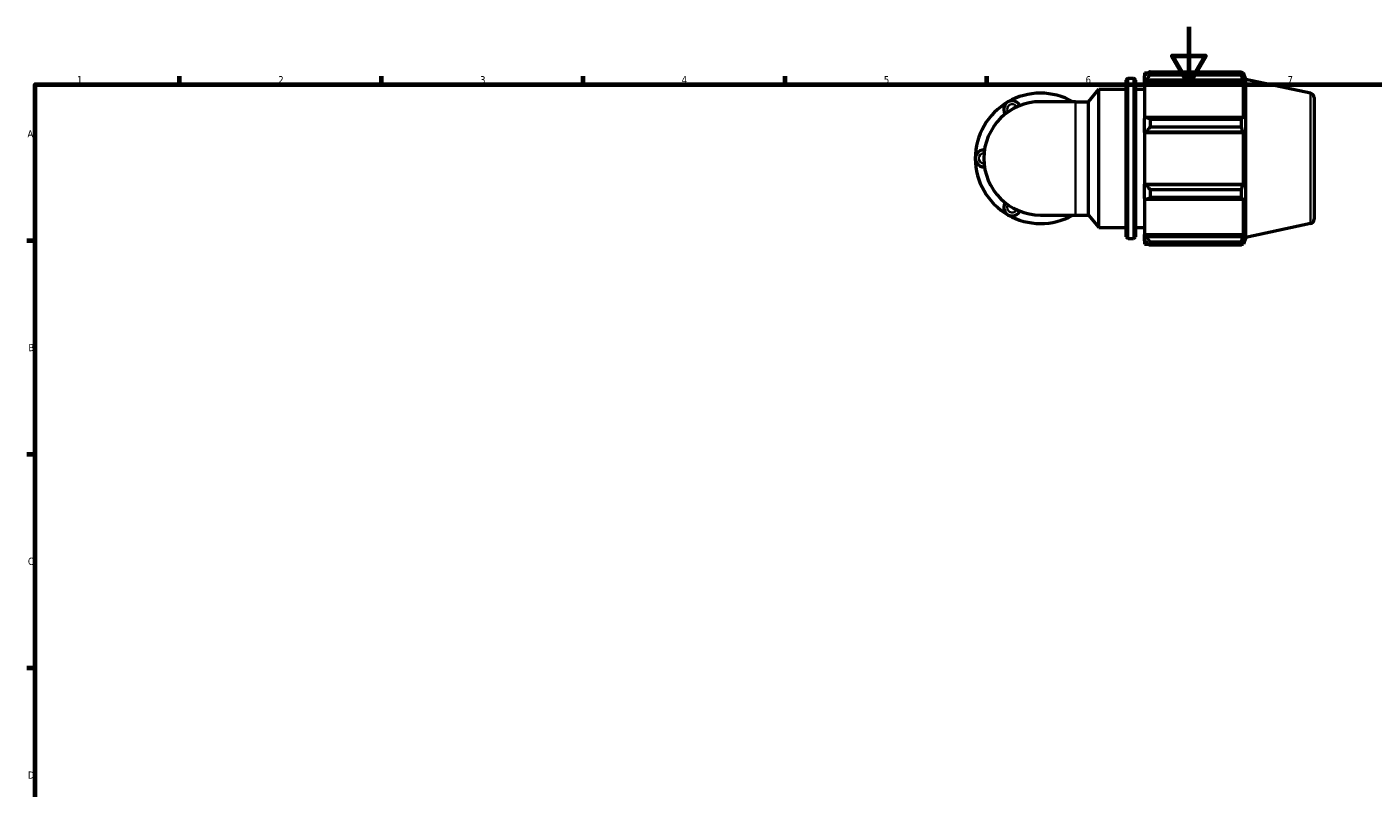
# Model space of a CAD drawing. Header units: millimetres. Extents: x 0 to 931, y 0 to 899.
# Tile 2 of 5: x 17 to 484, y 330 to 594. Entities that reach past the tile are written whole.
import ezdxf

# ---------------------------------------------------------------- set-up
doc = ezdxf.new("R2010")
doc.units = ezdxf.units.MM
for name, color, linetype, lineweight in [('Border (ISO)', 7, 'Continuous', 70), ('Visible (ISO)', 7, 'Continuous', 50), ('Visible Narrow (ISO)', 7, 'Continuous', 35)]:
    doc.layers.add(name, color=color, linetype=linetype, lineweight=lineweight)
doc.styles.add('Note Text (ISO)', font='tahoma.ttf')

# ---------------------------------------------------------------- blocks, each defined once
blk = doc.blocks.new('Borders Default Border')
at = {"layer": 'Border (ISO)'}
for p, q in [((70.08, 574), (70.08, 576.9)), ((140.17, 574), (140.17, 576.9)), ((210.25, 574), (210.25, 576.9)), ((280.33, 574), (280.33, 576.9)), ((350.42, 574), (350.42, 576.9)), ((20, 519.75), (17.1, 519.75)), ((20, 445.5), (17.1, 445.5)), ((20, 371.25), (17.1, 371.25))]:
    blk.add_line(p, q, dxfattribs=at)
at = {"layer": 'Border (ISO)', "flags": 128}
for points in [[(420.5, 594), (420.5, 574), (414.73, 584), (426.27, 584), (420.5, 574)], [(20, 20), (20, 574), (821, 574), (821, 20), (20, 20)]]:
    blk.add_lwpolyline(points, dxfattribs=at)
at = {"layer": 'Border (ISO)', "color": 232, "true_color": 0xca0064, "char_height": 2.5, "attachment_point": 7, "style": 'Note Text (ISO)'}
for s, insert in [('1', (34.48, 574.4)), ('2', (104.37, 574.4)), ('3', (174.43, 574.35)), ('4', (244.42, 574.4)), ('5', (314.64, 574.35)), ('6', (384.66, 574.35)), ('7', (454.77, 574.4)), ('A', (17.29, 555.62)), ('B', (17.59, 481.37)), ('C', (17.43, 407.08)), ('D', (17.43, 332.88))]:
    blk.add_mtext(s, dxfattribs=dict(at, insert=insert))

msp = doc.modelspace()

# ---------------------------------------------------------------- linework, layer by layer
at = {"layer": 'Visible (ISO)'}
for p, q in [((398.794, 521.141), (398.794, 575.541)), ((399.434, 576.181), (401.321, 576.181)), ((401.961, 575.541), (401.961, 521.141)), ((405.128, 578.101), (405.128, 577.028)), ((405.128, 578.101), (406.49, 578.101)), ((405.768, 577.639), (405.128, 577.028)), ((405.128, 575.022), (405.128, 577.028)), ((405.128, 575.022), (405.768, 575.59)), ((405.128, 574.738), (405.128, 575.022)), ((405.768, 575.59), (439.215, 575.59)), ((407.048, 578.45), (407.048, 577.293)), ((407.048, 578.45), (438.799, 578.45)), ((438.799, 577.293), (407.048, 577.293)), ((438.799, 577.293), (438.799, 578.45)), ((438.98, 578.101), (439.527, 578.101)), ((439.527, 576.723), (439.215, 577.639)), ((439.215, 575.59), (439.527, 574.738)), ((439.527, 576.723), (439.527, 578.101)), ((440.278, 575.789), (439.527, 578.101)), ((440.278, 520.892), (440.278, 575.789)), ((462.76, 571.01), (440.278, 575.789)), ((385.677, 568.03), (389.294, 572.341)), ((389.294, 524.341), (389.294, 572.341)), ((389.294, 572.341), (398.794, 572.341)), ((401.961, 572.341), (405.128, 572.341)), ((405.128, 574.738), (405.128, 562.23)), ((405.128, 574.738), (439.527, 574.738)), ((439.527, 562.082), (439.527, 574.738)), ((381.144, 568.03), (369.028, 568.03)), ((381.144, 568.03), (385.677, 568.03)), ((385.677, 528.651), (385.677, 568.03)), ((464.028, 569.445), (464.028, 527.236)), ((405.768, 562.526), (405.128, 562.23)), ((405.128, 557.386), (405.128, 562.23)), ((439.215, 562.526), (405.768, 562.526)), ((407.048, 561.97), (407.048, 559.176)), ((407.048, 561.97), (438.799, 561.97)), ((438.799, 559.176), (438.799, 561.97)), ((439.527, 562.082), (439.215, 562.526)), ((405.128, 557.386), (405.768, 557.578)), ((405.128, 557.29), (405.128, 557.386)), ((405.128, 557.29), (405.128, 539.392)), ((405.128, 557.29), (439.527, 557.29)), ((405.768, 557.578), (439.215, 557.578)), ((438.799, 559.176), (407.048, 559.176)), ((439.215, 557.578), (439.527, 557.29)), ((439.527, 539.392), (439.527, 557.29)), ((405.128, 539.295), (405.128, 539.392)), ((405.128, 539.392), (439.527, 539.392)), ((405.128, 534.451), (405.128, 539.295)), ((405.768, 539.103), (405.128, 539.295)), ((439.215, 539.103), (405.768, 539.103)), ((407.048, 537.505), (407.048, 534.712)), ((407.048, 537.505), (438.799, 537.505)), ((438.799, 534.712), (438.799, 537.505)), ((439.527, 539.392), (439.215, 539.103)), ((405.128, 534.451), (405.768, 534.156)), ((405.128, 534.451), (405.128, 521.943)), ((405.768, 534.156), (439.215, 534.156)), ((438.799, 534.712), (407.048, 534.712)), ((439.215, 534.156), (439.527, 534.599)), ((439.527, 521.943), (439.527, 534.599)), ((369.028, 528.651), (381.144, 528.651)), ((381.144, 528.651), (385.677, 528.651)), ((385.677, 528.651), (389.294, 524.341)), ((389.294, 524.341), (398.794, 524.341)), ((401.961, 524.341), (405.128, 524.341)), ((462.76, 525.671), (440.278, 520.892)), ((399.434, 520.501), (401.321, 520.501)), ((405.128, 521.659), (405.128, 521.943)), ((405.128, 521.943), (439.527, 521.943)), ((405.128, 519.653), (405.128, 521.659)), ((405.768, 521.092), (405.128, 521.659)), ((405.128, 519.653), (405.768, 519.042)), ((405.128, 519.653), (405.128, 518.581)), ((439.215, 521.092), (405.768, 521.092)), ((407.048, 519.388), (407.048, 518.231)), ((407.048, 519.388), (438.799, 519.388)), ((438.799, 518.231), (438.799, 519.388)), ((439.527, 521.943), (439.215, 521.092)), ((439.215, 519.042), (439.527, 519.958)), ((440.278, 520.892), (439.527, 518.581)), ((439.527, 518.581), (439.527, 519.958)), ((405.128, 518.581), (406.49, 518.581)), ((438.799, 518.231), (407.048, 518.231)), ((438.98, 518.581), (439.527, 518.581))]:
    msp.add_line(p, q, dxfattribs=at)
for centre, radius, start, end in [((399.434, 575.541), 0.64, 90, 180), ((401.321, 575.541), 0.64, 0, 90), ((369.028, 548.341), 22.643, 60.40815, 120), ((462.428, 569.445), 1.6, 0, 78), ((369.028, 548.341), 22.643, 120, 180), ((369.028, 548.341), 19.689, 90, 270), ((359.183, 565.392), 2.953, 25.69878, 214.30122), ((378.872, 565.392), 2.953, 63.27356, 116.72644), ((349.339, 548.341), 2.953, 85.69878, 274.30122), ((369.028, 548.341), 22.643, 180, 240), ((359.183, 531.289), 2.953, 145.69878, 334.30122), ((369.028, 548.341), 22.643, 240, 299.59185), ((378.872, 531.289), 2.953, 243.27356, 296.72644), ((462.428, 527.236), 1.6, 282, 0), ((399.434, 521.141), 0.64, 180, 270), ((401.321, 521.141), 0.64, 270, 0)]:
    msp.add_arc(centre, radius, start, end, dxfattribs=at)
for points, weights in [([(407.048, 578.45), (406.382, 578.036), (405.768, 577.639)], [1.01767564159, 1.01249767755, 1.00652373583]), ([(405.768, 575.59), (406.382, 576.424), (407.048, 577.293)], [1.00652373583, 1.01249767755, 1.01767564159]), ([(438.799, 578.45), (439.015, 578.036), (439.215, 577.639)], [1, 1.00164221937, 1.00246812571]), ([(439.215, 575.59), (439.015, 576.424), (438.799, 577.293)], [1.00246812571, 1.00164221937, 1]), ([(407.048, 561.97), (406.382, 562.253), (405.768, 562.526)], [1.01767564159, 1.01249767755, 1.00652373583]), ([(438.799, 561.97), (439.015, 562.253), (439.215, 562.526)], [1, 1.00164221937, 1.00246812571]), ([(405.768, 557.578), (406.382, 558.361), (407.048, 559.176)], [1.00652373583, 1.01249767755, 1.01767564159]), ([(439.215, 557.578), (439.015, 558.361), (438.799, 559.176)], [1.00246812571, 1.00164221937, 1]), ([(407.048, 537.505), (406.382, 538.32), (405.768, 539.103)], [1.01767564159, 1.01249767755, 1.00652373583]), ([(438.799, 537.505), (439.015, 538.32), (439.215, 539.103)], [1, 1.00164221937, 1.00246812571]), ([(405.768, 534.156), (406.382, 534.428), (407.048, 534.712)], [1.00652373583, 1.01249767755, 1.01767564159]), ([(439.215, 534.156), (439.015, 534.428), (438.799, 534.712)], [1.00246812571, 1.00164221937, 1]), ([(407.048, 519.388), (406.382, 520.257), (405.768, 521.092)], [1.01767564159, 1.01249767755, 1.00652373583]), ([(405.768, 519.042), (406.382, 518.645), (407.048, 518.231)], [1.00652373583, 1.01249767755, 1.01767564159]), ([(438.799, 519.388), (439.015, 520.257), (439.215, 521.092)], [1, 1.00164221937, 1.00246812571]), ([(439.215, 519.042), (439.015, 518.645), (438.799, 518.231)], [1.00246812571, 1.00164221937, 1])]:
    msp.add_rational_spline(points, weights, degree=2, dxfattribs=at)
at = {"layer": 'Visible Narrow (ISO)'}
for p, q in [((399.434, 575.838), (399.434, 520.843)), ((401.321, 520.843), (401.321, 575.838)), ((462.76, 525.95), (462.76, 570.731)), ((381.144, 528.894), (381.144, 567.787))]:
    msp.add_line(p, q, dxfattribs=at)
for centre, start, end in [((359.183, 565.392), 36.67874, 203.32126), ((349.339, 548.341), 96.67874, 263.32126), ((359.183, 531.289), 156.67874, 323.32126)]:
    msp.add_arc(centre, 1.772, start, end, dxfattribs=at)

# ---------------------------------------------------------------- block references
msp.add_blockref('Borders Default Border', (0, 0))

doc.saveas('drawing.dxf')
